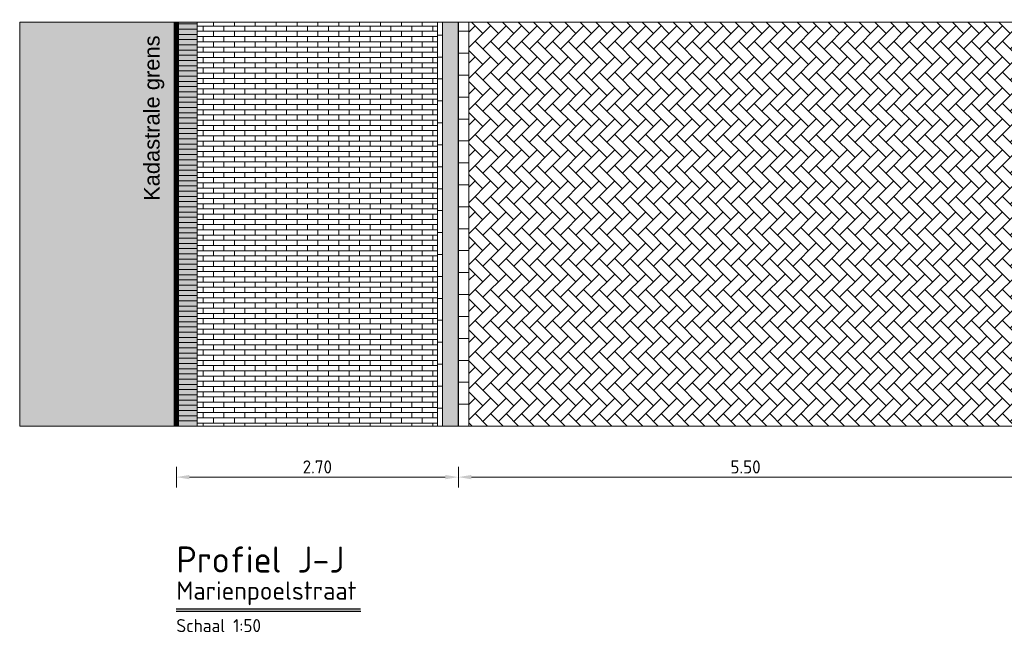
# Model space of a CAD drawing. Header units: metres. Extents: x 92403 to 95147, y 464428 to 465602.
# Tile 8 of 256: x 92421 to 92431, y 464931 to 464937. Entities that reach past the tile are written whole.
import ezdxf

# ---------------------------------------------------------------- set-up
doc = ezdxf.new("R2010")
doc.units = ezdxf.units.M
doc.linetypes.add('XX-PROJECTGRENS', pattern=[18, 12, -3, 0, -3])
doc.layers.get('Defpoints').update_dxf_attribs({"linetype": 'CONTINUOUS'})
for name, color, linetype, lineweight in [('B-RO-VH-VERHARDING_STRAATBAKSTEEN-G', 252, 'CONTINUOUS', 5), ('N-WE-VH-AANPIJLING-T25', 7, 'CONTINUOUS', 25), ('N-WE-VH-DREMPEL_ASFALT-M', 7, 'CONTINUOUS', 18), ('X-XX-AL-M', 7, 'CONTINUOUS', 18), ('X-XX-AL-RMB - profiel', 7, 'CONTINUOUS', 9), ('X-XX-AL-VERWIJZING-T35', 7, 'CONTINUOUS', 35), ('X-XX-AL-VERWIJZING-T50', 7, 'CONTINUOUS', 50)]:
    doc.layers.add(name, color=color, linetype=linetype, lineweight=lineweight)
doc.layers.add('N-RO-VH-VERHARDING_STRAATBAKSTEEN-A', color=7, linetype='CONTINUOUS', lineweight=18, true_color=0xaa7a7a)
doc.styles.add('Leiden', font='isocp.shx')
doc.styles.add('NLCS-ISO-M10000-T35', font='NLCS-ISO.ttf', dxfattribs={"height": 35})
doc.styles.add('NLCS-ISO-M10000-T50', font='NLCS-ISO.ttf', dxfattribs={"height": 50})
doc.styles.add('NLCS-ISO-M50-T25', font='NLCS-ISO.ttf', dxfattribs={"height": 0.125})
doc.styles.add('NLCS_10_25', font='NLCS-ISO.ttf', dxfattribs={"height": 0.025})
doc.dimstyles.new('NLCS-M50-T25-PIJL_L2_H1', dxfattribs={"dimscale": 0.05, "dimtxt": 2.5, "dimasz": 2.5, "dimexe": 2, "dimexo": 2, "dimgap": 0.7, "dimtad": 1, "dimzin": 0, "dimdsep": 46, "dimtxsty": 'NLCS-ISO-M50-T25', "dimcen": 2.5, "dimdle": 2, "dimclrd": 256, "dimclre": 256, "dimclrt": 256, "dimadec": 1, "dimazin": 0, "dimtfac": 1, "dimtdec": 3, "dimtofl": 0, "dimtmove": 0, "dimatfit": 3, "dimfxl": 2, "dimfxlon": 1, "dimtfillclr": 256, "dimtolj": 1, "dimtzin": 0, "dimlwd": -1, "dimlwe": -1, "dimarcsym": 0})

# ---------------------------------------------------------------- blocks, each defined once
blk = doc.blocks.new('*D142')
at = {"layer": 'Defpoints', "color": 0, "transparency": 16777216}
for p in [(92422.8722, 464933.8878), (92425.5722, 464933.8878), (92422.8722, 464932.4326)]:
    blk.add_point(p, dxfattribs=at)
at = {"layer": 'X-XX-AL-M', "transparency": 16777216}
for p, q in [((92422.8722, 464932.5326), (92422.8722, 464932.3326)), ((92425.5722, 464932.5326), (92425.5722, 464932.3326)), ((92425.4472, 464932.4326), (92422.9972, 464932.4326))]:
    blk.add_line(p, q, dxfattribs=at)
for points in [[(92422.9972, 464932.4534), (92422.9972, 464932.4118), (92422.8722, 464932.4326)], [(92425.4472, 464932.4534), (92425.4472, 464932.4118), (92425.5722, 464932.4326)]]:
    blk.add_solid(points, dxfattribs=at)
at = {"layer": 'X-XX-AL-M', "transparency": 16777216, "insert": (92424.2222, 464932.5301), "char_height": 0.125, "attachment_point": 5, "style": 'NLCS-ISO-M50-T25'}
blk.add_mtext('\\A1;2.70', dxfattribs=at)
blk = doc.blocks.new('*D144')
at = {"layer": 'Defpoints', "color": 0, "transparency": 16777216}
for p in [(92425.5722, 464933.8878), (92431.0722, 464933.8878), (92425.5722, 464932.4326)]:
    blk.add_point(p, dxfattribs=at)
at = {"layer": 'X-XX-AL-M', "transparency": 16777216}
for p, q in [((92425.5722, 464932.5326), (92425.5722, 464932.3326)), ((92431.0722, 464932.5326), (92431.0722, 464932.3326)), ((92430.9472, 464932.4326), (92425.6972, 464932.4326))]:
    blk.add_line(p, q, dxfattribs=at)
for points in [[(92425.6972, 464932.4534), (92425.6972, 464932.4118), (92425.5722, 464932.4326)], [(92430.9472, 464932.4534), (92430.9472, 464932.4117), (92431.0722, 464932.4326)]]:
    blk.add_solid(points, dxfattribs=at)
at = {"layer": 'X-XX-AL-M', "transparency": 16777216, "insert": (92428.3222, 464932.5301), "char_height": 0.125, "attachment_point": 5, "rotation": 359.99964, "style": 'NLCS-ISO-M50-T25'}
blk.add_mtext('\\A1;5.50', dxfattribs=at)

msp = doc.modelspace()

# ---------------------------------------------------------------- hatches: boundary and pattern name
at = {"layer": 'B-RO-VH-VERHARDING_STRAATBAKSTEEN-G', "ltscale": 0.1, "true_color": 0x794e4e}
h = msp.add_hatch(dxfattribs=at)
h.set_pattern_fill('KF-HALFSTEENS', color=27)
h.set_pattern_definition([(0, (-88.6766, -253.86645), (0.105, 0.105), [0.105, -0.105]), (90, (-88.6766, -253.86645), (-0.105, 6e-18), [])])
h.paths.add_polyline_path([(92425.422167, 464936.786047), (92425.372167, 464936.786047), (92425.372167, 464932.920232), (92425.422167, 464932.920232), (92425.422167, 464935.499169), (92425.422167, 464935.649169)])
h = msp.add_hatch(dxfattribs=at)
h.set_pattern_fill('KF-HALFSTEENS', color=27)
h.set_pattern_definition([(0, (92425.57217, 464932.92046), (0.105, 0.105), [0.105, -0.105]), (90, (92425.57217, 464932.92046), (-0.105, 6e-18), [])])
h.paths.add_polyline_path([(92425.672167, 464936.786264), (92425.572167, 464936.786264), (92425.572167, 464932.920464), (92425.672167, 464932.920464)])
at = {"layer": 'N-RO-VH-VERHARDING_STRAATBAKSTEEN-A', "ltscale": 0.1, "true_color": 0x97695e}
h = msp.add_hatch(dxfattribs=at)
h.set_pattern_fill('WF-HALFSTEENS', color=35, angle=90)
h.set_pattern_definition([(180, (94006.5274, 463786.899663), (-6e-18, -0.05), []), (90, (94006.5274, 463786.89966), (-0.1, 0.05), [0.05, -0.05])])
h.paths.add_polyline_path([(92425.372167, 464936.786047), (92423.072167, 464936.786045), (92423.072167, 464936.770232), (92423.072167, 464936.720232), (92423.072167, 464936.670232), (92423.072167, 464936.620232), (92423.072167, 464936.570232), (92423.072167, 464936.520232), (92423.072167, 464936.470232), (92423.072167, 464936.420232), (92423.072167, 464936.370232), (92423.072167, 464936.320232), (92423.072167, 464936.270232), (92423.072167, 464936.220232), (92423.072167, 464936.170232), (92423.072167, 464936.120232), (92423.072167, 464936.070232), (92423.072167, 464936.020232), (92423.072167, 464935.970232), (92423.072167, 464935.920232), (92423.072167, 464935.870232), (92423.072167, 464935.820232), (92423.072167, 464935.770232), (92423.072167, 464935.720232), (92423.072167, 464935.670232), (92423.072167, 464935.620232), (92423.072167, 464935.570232), (92423.072167, 464935.520232), (92423.072167, 464935.470232), (92423.072167, 464935.420232), (92423.072167, 464935.370232), (92423.072167, 464935.320232), (92423.072167, 464935.270232), (92423.072167, 464935.220232), (92423.072167, 464935.170232), (92423.072167, 464935.120232), (92423.072167, 464935.070232), (92423.072167, 464935.020232), (92423.072167, 464934.970232), (92423.072167, 464934.920232), (92423.072167, 464934.870232), (92423.072167, 464934.820232), (92423.072167, 464934.770232), (92423.072167, 464934.720232), (92423.072167, 464934.670232), (92423.072167, 464934.620232), (92423.072167, 464934.570232), (92423.072167, 464934.520232), (92423.072167, 464934.470232), (92423.072167, 464934.420232), (92423.072167, 464934.370232), (92423.072167, 464934.320232), (92423.072167, 464934.270232), (92423.072167, 464934.220232), (92423.072167, 464934.170232), (92423.072167, 464934.120232), (92423.072167, 464934.070232), (92423.072167, 464934.020232), (92423.072167, 464933.970232), (92423.072167, 464933.920232), (92423.072167, 464933.870232), (92423.072167, 464933.820232), (92423.072167, 464933.770232), (92423.072167, 464933.720232), (92423.072167, 464933.670232), (92423.072167, 464933.620232), (92423.072167, 464933.570232), (92423.072167, 464933.520232), (92423.072167, 464933.470232), (92423.072167, 464933.420232), (92423.072167, 464933.370232), (92423.072167, 464933.320232), (92423.072167, 464933.270232), (92423.072167, 464933.220232), (92423.072167, 464933.170232), (92423.072167, 464933.120232), (92423.072167, 464933.070232), (92423.072167, 464933.020232), (92423.072167, 464932.970232), (92423.072167, 464932.920232), (92425.372167, 464932.920232)])
at = {"layer": 'X-XX-AL-RMB - profiel', "true_color": 0x9e9e9e}
h = msp.add_hatch(color=253, dxfattribs=at)
h.dxf.hatch_style = 1
h.paths.add_polyline_path([(92422.872167, 464936.786044), (92421.372167, 464936.786044), (92421.372167, 464932.920245), (92422.872167, 464932.920245)])
at = {"layer": 'X-XX-AL-RMB - profiel', "true_color": 0xccaea8}
h = msp.add_hatch(color=253, dxfattribs=at)
h.dxf.hatch_style = 1
h.paths.add_polyline_path([(92423.072167, 464936.786045), (92423.072167, 464932.920232), (92422.872167, 464932.920232), (92422.872167, 464936.786044)])
at = {"layer": 'X-XX-AL-RMB - profiel', "ltscale": 1}
h = msp.add_hatch(color=251, dxfattribs=at)
h.dxf.hatch_style = 1
h.paths.add_polyline_path([(92425.572167, 464936.786044), (92425.422167, 464936.786044), (92425.422167, 464932.920245), (92425.572167, 464932.920245)])
at = {"layer": 'X-XX-AL-RMB - profiel', "ltscale": 0.1, "true_color": 0x794e4e}
h = msp.add_hatch(dxfattribs=at)
h.set_pattern_fill('KF-KEPER', color=27, angle=135)
h.set_pattern_definition([(135, (-31.96156, -146.64244), (-0.14849242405, 1e-17), [0.315, -0.105]), (45, (-32.11005, -146.79093), (-0.14849242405, 3e-17), [0.315, -0.105])])
h.paths.add_polyline_path([(92430.972167, 464936.786044), (92425.672167, 464936.786044), (92425.672167, 464932.920244), (92430.972167, 464932.920245)])

# ---------------------------------------------------------------- linework, layer by layer
at = {"layer": 'N-RO-VH-VERHARDING_STRAATBAKSTEEN-A', "color": 25, "ltscale": 0.1, "true_color": 0x955f5f, "flags": 128}
msp.add_lwpolyline([(92422.872167, 464936.786044), (92422.872167, 464936.770232), (92423.072167, 464936.770232), (92423.072167, 464936.786045)], dxfattribs=at)
for points in [[(92423.072167, 464936.720232), (92423.072167, 464936.770232), (92422.872167, 464936.770232), (92422.872167, 464936.720232)], [(92423.072167, 464936.670232), (92423.072167, 464936.720232), (92422.872167, 464936.720232), (92422.872167, 464936.670232)], [(92423.072167, 464936.620232), (92423.072167, 464936.670232), (92422.872167, 464936.670232), (92422.872167, 464936.620232)], [(92423.072167, 464936.570232), (92423.072167, 464936.620232), (92422.872167, 464936.620232), (92422.872167, 464936.570232)], [(92423.072167, 464936.520232), (92423.072167, 464936.570232), (92422.872167, 464936.570232), (92422.872167, 464936.520232)], [(92423.072167, 464936.470232), (92423.072167, 464936.520232), (92422.872167, 464936.520232), (92422.872167, 464936.470232)], [(92423.072167, 464936.420232), (92423.072167, 464936.470232), (92422.872167, 464936.470232), (92422.872167, 464936.420232)], [(92423.072167, 464936.370232), (92423.072167, 464936.420232), (92422.872167, 464936.420232), (92422.872167, 464936.370232)], [(92423.072167, 464936.320232), (92423.072167, 464936.370232), (92422.872167, 464936.370232), (92422.872167, 464936.320232)], [(92423.072167, 464936.270232), (92423.072167, 464936.320232), (92422.872167, 464936.320232), (92422.872167, 464936.270232)], [(92423.072167, 464936.220232), (92423.072167, 464936.270232), (92422.872167, 464936.270232), (92422.872167, 464936.220232)], [(92423.072167, 464936.170232), (92423.072167, 464936.220232), (92422.872167, 464936.220232), (92422.872167, 464936.170232)], [(92423.072167, 464936.120232), (92423.072167, 464936.170232), (92422.872167, 464936.170232), (92422.872167, 464936.120232)], [(92423.072167, 464936.070232), (92423.072167, 464936.120232), (92422.872167, 464936.120232), (92422.872167, 464936.070232)], [(92423.072167, 464936.020232), (92423.072167, 464936.070232), (92422.872167, 464936.070232), (92422.872167, 464936.020232)], [(92423.072167, 464935.970232), (92423.072167, 464936.020232), (92422.872167, 464936.020232), (92422.872167, 464935.970232)], [(92423.072167, 464935.920232), (92423.072167, 464935.970232), (92422.872167, 464935.970232), (92422.872167, 464935.920232)], [(92423.072167, 464935.870232), (92423.072167, 464935.920232), (92422.872167, 464935.920232), (92422.872167, 464935.870232)], [(92423.072167, 464935.820232), (92423.072167, 464935.870232), (92422.872167, 464935.870232), (92422.872167, 464935.820232)], [(92423.072167, 464935.770232), (92423.072167, 464935.820232), (92422.872167, 464935.820232), (92422.872167, 464935.770232)], [(92423.072167, 464935.720232), (92423.072167, 464935.770232), (92422.872167, 464935.770232), (92422.872167, 464935.720232)], [(92423.072167, 464935.670232), (92423.072167, 464935.720232), (92422.872167, 464935.720232), (92422.872167, 464935.670232)], [(92423.072167, 464935.620232), (92423.072167, 464935.670232), (92422.872167, 464935.670232), (92422.872167, 464935.620232)], [(92423.072167, 464935.570232), (92423.072167, 464935.620232), (92422.872167, 464935.620232), (92422.872167, 464935.570232)], [(92423.072167, 464935.520232), (92423.072167, 464935.570232), (92422.872167, 464935.570232), (92422.872167, 464935.520232)], [(92423.072167, 464935.470232), (92423.072167, 464935.520232), (92422.872167, 464935.520232), (92422.872167, 464935.470232)], [(92423.072167, 464935.420232), (92423.072167, 464935.470232), (92422.872167, 464935.470232), (92422.872167, 464935.420232)], [(92423.072167, 464935.370232), (92423.072167, 464935.420232), (92422.872167, 464935.420232), (92422.872167, 464935.370232)], [(92423.072167, 464935.320232), (92423.072167, 464935.370232), (92422.872167, 464935.370232), (92422.872167, 464935.320232)], [(92423.072167, 464935.270232), (92423.072167, 464935.320232), (92422.872167, 464935.320232), (92422.872167, 464935.270232)], [(92423.072167, 464935.220232), (92423.072167, 464935.270232), (92422.872167, 464935.270232), (92422.872167, 464935.220232)], [(92423.072167, 464935.170232), (92423.072167, 464935.220232), (92422.872167, 464935.220232), (92422.872167, 464935.170232)], [(92423.072167, 464935.120232), (92423.072167, 464935.170232), (92422.872167, 464935.170232), (92422.872167, 464935.120232)], [(92423.072167, 464935.070232), (92423.072167, 464935.120232), (92422.872167, 464935.120232), (92422.872167, 464935.070232)], [(92423.072167, 464935.020232), (92423.072167, 464935.070232), (92422.872167, 464935.070232), (92422.872167, 464935.020232)], [(92423.072167, 464934.970232), (92423.072167, 464935.020232), (92422.872167, 464935.020232), (92422.872167, 464934.970232)], [(92423.072167, 464934.920232), (92423.072167, 464934.970232), (92422.872167, 464934.970232), (92422.872167, 464934.920232)], [(92423.072167, 464934.870232), (92423.072167, 464934.920232), (92422.872167, 464934.920232), (92422.872167, 464934.870232)], [(92423.072167, 464934.820232), (92423.072167, 464934.870232), (92422.872167, 464934.870232), (92422.872167, 464934.820232)], [(92423.072167, 464934.770232), (92423.072167, 464934.820232), (92422.872167, 464934.820232), (92422.872167, 464934.770232)], [(92423.072167, 464934.720232), (92423.072167, 464934.770232), (92422.872167, 464934.770232), (92422.872167, 464934.720232)], [(92423.072167, 464934.670232), (92423.072167, 464934.720232), (92422.872167, 464934.720232), (92422.872167, 464934.670232)], [(92423.072167, 464934.620232), (92423.072167, 464934.670232), (92422.872167, 464934.670232), (92422.872167, 464934.620232)], [(92423.072167, 464934.570232), (92423.072167, 464934.620232), (92422.872167, 464934.620232), (92422.872167, 464934.570232)], [(92423.072167, 464934.520232), (92423.072167, 464934.570232), (92422.872167, 464934.570232), (92422.872167, 464934.520232)], [(92423.072167, 464934.470232), (92423.072167, 464934.520232), (92422.872167, 464934.520232), (92422.872167, 464934.470232)], [(92423.072167, 464934.420232), (92423.072167, 464934.470232), (92422.872167, 464934.470232), (92422.872167, 464934.420232)], [(92423.072167, 464934.370232), (92423.072167, 464934.420232), (92422.872167, 464934.420232), (92422.872167, 464934.370232)], [(92423.072167, 464934.320232), (92423.072167, 464934.370232), (92422.872167, 464934.370232), (92422.872167, 464934.320232)], [(92423.072167, 464934.270232), (92423.072167, 464934.320232), (92422.872167, 464934.320232), (92422.872167, 464934.270232)], [(92423.072167, 464934.220232), (92423.072167, 464934.270232), (92422.872167, 464934.270232), (92422.872167, 464934.220232)], [(92423.072167, 464934.170232), (92423.072167, 464934.220232), (92422.872167, 464934.220232), (92422.872167, 464934.170232)], [(92423.072167, 464934.120232), (92423.072167, 464934.170232), (92422.872167, 464934.170232), (92422.872167, 464934.120232)], [(92423.072167, 464934.070232), (92423.072167, 464934.120232), (92422.872167, 464934.120232), (92422.872167, 464934.070232)], [(92423.072167, 464934.020232), (92423.072167, 464934.070232), (92422.872167, 464934.070232), (92422.872167, 464934.020232)], [(92423.072167, 464933.970232), (92423.072167, 464934.020232), (92422.872167, 464934.020232), (92422.872167, 464933.970232)], [(92423.072167, 464933.920232), (92423.072167, 464933.970232), (92422.872167, 464933.970232), (92422.872167, 464933.920232)], [(92423.072167, 464933.870232), (92423.072167, 464933.920232), (92422.872167, 464933.920232), (92422.872167, 464933.870232)], [(92423.072167, 464933.820232), (92423.072167, 464933.870232), (92422.872167, 464933.870232), (92422.872167, 464933.820232)], [(92423.072167, 464933.770232), (92423.072167, 464933.820232), (92422.872167, 464933.820232), (92422.872167, 464933.770232)], [(92423.072167, 464933.720232), (92423.072167, 464933.770232), (92422.872167, 464933.770232), (92422.872167, 464933.720232)], [(92423.072167, 464933.670232), (92423.072167, 464933.720232), (92422.872167, 464933.720232), (92422.872167, 464933.670232)], [(92423.072167, 464933.620232), (92423.072167, 464933.670232), (92422.872167, 464933.670232), (92422.872167, 464933.620232)], [(92423.072167, 464933.570232), (92423.072167, 464933.620232), (92422.872167, 464933.620232), (92422.872167, 464933.570232)], [(92423.072167, 464933.520232), (92423.072167, 464933.570232), (92422.872167, 464933.570232), (92422.872167, 464933.520232)], [(92423.072167, 464933.470232), (92423.072167, 464933.520232), (92422.872167, 464933.520232), (92422.872167, 464933.470232)], [(92423.072167, 464933.420232), (92423.072167, 464933.470232), (92422.872167, 464933.470232), (92422.872167, 464933.420232)], [(92423.072167, 464933.370232), (92423.072167, 464933.420232), (92422.872167, 464933.420232), (92422.872167, 464933.370232)], [(92423.072167, 464933.320232), (92423.072167, 464933.370232), (92422.872167, 464933.370232), (92422.872167, 464933.320232)], [(92423.072167, 464933.270232), (92423.072167, 464933.320232), (92422.872167, 464933.320232), (92422.872167, 464933.270232)], [(92423.072167, 464933.220232), (92423.072167, 464933.270232), (92422.872167, 464933.270232), (92422.872167, 464933.220232)], [(92423.072167, 464933.170232), (92423.072167, 464933.220232), (92422.872167, 464933.220232), (92422.872167, 464933.170232)], [(92423.072167, 464933.120232), (92423.072167, 464933.170232), (92422.872167, 464933.170232), (92422.872167, 464933.120232)], [(92423.072167, 464933.070232), (92423.072167, 464933.120232), (92422.872167, 464933.120232), (92422.872167, 464933.070232)], [(92423.072167, 464933.020232), (92423.072167, 464933.070232), (92422.872167, 464933.070232), (92422.872167, 464933.020232)], [(92423.072167, 464932.970232), (92423.072167, 464933.020232), (92422.872167, 464933.020232), (92422.872167, 464932.970232)], [(92423.072167, 464932.920232), (92423.072167, 464932.970232), (92422.872167, 464932.970232), (92422.872167, 464932.920232)]]:
    msp.add_lwpolyline(points, close=True, dxfattribs=at)
at = {"layer": 'N-WE-VH-AANPIJLING-T25'}
for p, q in [((92422.869291, 464931.173189), (92424.635019, 464931.173189)), ((92422.869291, 464931.148189), (92424.638099, 464931.148189))]:
    msp.add_line(p, q, dxfattribs=at)
at = {"layer": 'X-XX-AL-RMB - profiel'}
for points in [[(92439.642214, 464936.786044), (92421.372167, 464936.786044), (92421.372167, 464932.920245), (92439.642214, 464932.920245)], [(92425.572167, 464936.786044), (92425.422167, 464936.786044), (92425.422167, 464932.920245), (92425.572167, 464932.920245)]]:
    msp.add_lwpolyline(points, close=True, dxfattribs=at)
at = {"layer": 'X-XX-AL-RMB - profiel', "const_width": 0.05, "flags": 128}
msp.add_lwpolyline([(92422.872167, 464932.920245), (92422.872167, 464936.786044)], dxfattribs=at)
at = {"layer": 'X-XX-AL-RMB - profiel', "color": 150, "linetype": 'XX-PROJECTGRENS', "true_color": 0x0078f0, "flags": 128}
msp.add_lwpolyline([(92422.872167, 464932.920245), (92422.872167, 464936.786044)], dxfattribs=at)
at = {"layer": 'X-XX-AL-RMB - profiel', "color": 27, "true_color": 0x794e4e}
for points in [[(92425.372167, 464936.786047), (92425.372167, 464932.920232)], [(92425.672167, 464932.920464), (92425.672167, 464936.786264)]]:
    msp.add_lwpolyline(points, dxfattribs=at)
at = {"layer": 'X-XX-AL-RMB - profiel'}
msp.add_lwpolyline([(92425.572167, 464932.920444), (92425.572167, 464936.786264)], dxfattribs=at)

# ---------------------------------------------------------------- texts
at = {"layer": 'N-WE-VH-DREMPEL_ASFALT-M', "insert": (92422.87206, 464930.948779), "char_height": 0.125, "attachment_point": 7, "style": 'NLCS_10_25'}
msp.add_mtext('Schaal 1:50', dxfattribs=at)
at = {"layer": 'X-XX-AL-RMB - profiel', "linetype": 'Continuous', "ltscale": 1, "insert": (92422.561706, 464939.075983), "char_height": 0.15, "attachment_point": 3, "rotation": 90, "style": 'Leiden'}
msp.add_mtext_dynamic_manual_height_columns('\\pxql;{\\fArial|b0|i0|c0|p34;\\C0;Kadastrale grens}', width=3.99958028, gutter_width=6.25, heights=[5.650079], dxfattribs=at)
at = {"layer": 'X-XX-AL-VERWIJZING-T35', "insert": (92422.872167, 464931.206342), "char_height": 0.175, "width": 6.49043, "attachment_point": 7, "style": 'NLCS-ISO-M10000-T35'}
msp.add_mtext('Marienpoelstraat', dxfattribs=at)
at = {"layer": 'X-XX-AL-VERWIJZING-T50', "insert": (92422.872167, 464931.518647), "char_height": 0.25, "width": 6.49043, "attachment_point": 7, "style": 'NLCS-ISO-M10000-T50'}
msp.add_mtext('Profiel J-J', dxfattribs=at)

# ---------------------------------------------------------------- dimensions: what is measured, and where the dimension line sits
at = {"layer": 'X-XX-AL-M'}
for p1, p2, picture, middle in [((92425.572167, 464933.887786), (92422.872167, 464933.887786), '*D142', (92424.222167, 464932.530112)), ((92431.072167, 464933.887751), (92425.572167, 464933.887786), '*D144', (92428.322158, 464932.530095))]:
    dim = msp.add_aligned_dim(p1=p1, p2=p2, distance=1.455174, dimstyle='NLCS-M50-T25-PIJL_L2_H1', dxfattribs=at)
    dim.commit()
    dim.dimension.update_dxf_attribs({"geometry": picture, "text_midpoint": middle})

doc.saveas('drawing.dxf')
